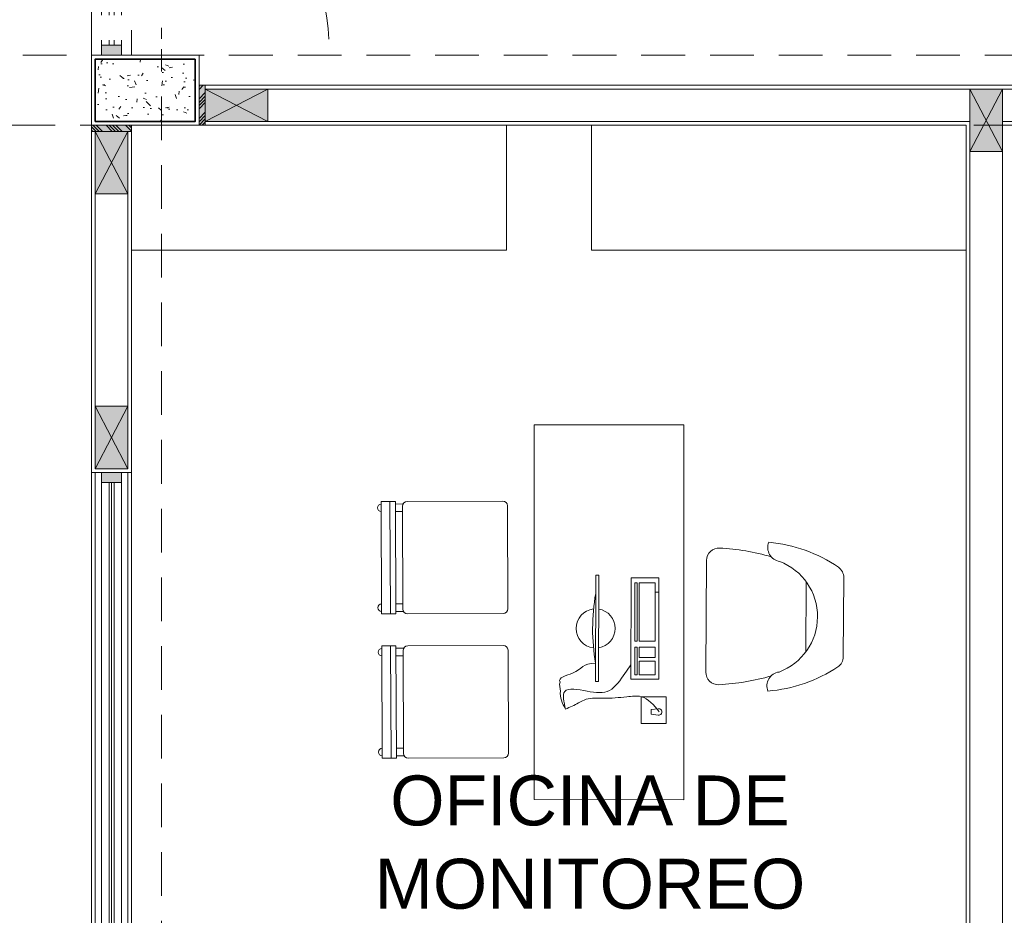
# Model space of a CAD drawing. Header units: millimetres. Extents: x -8931983 to 9630244, y 4 to 18563053.
# Tile 37 of 256: x 349113.97 to 349117.91, y 9281934.33 to 9281937.92. Entities that reach past the tile are written whole.
import ezdxf

# ---------------------------------------------------------------- set-up
doc = ezdxf.new("R2010")
doc.units = ezdxf.units.MM
doc.set_wipeout_variables(frame=1)
for name, pattern in [('01 nivel$0$HIDDEN2', [0.1875, 0.125, -0.0625]), ('CONTINUA', [0]), ('DASHED2', [0.375, 0.25, -0.125]), ('HIDDEN', [9.524999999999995, 6.349999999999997, -3.174999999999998])]:
    doc.linetypes.add(name, pattern=pattern)
for name, color, linetype, lineweight in [('.', 7, 'Continuous', 0), ('0_PROYECCIONES 1', 1, 'DASHED2', 0), ('0_VANOS', 30, 'Continuous', 9), ('COLUMNAS', 3, 'Continuous', 35), ('COLUMNETAS TOP', 253, 'Continuous', 0), ('JUNTAS DE DILATACIÓN', 160, 'CONTINUA', 9), ('MURO', 133, 'Continuous', 15), ('Proyecciones 2', 251, 'HIDDEN', 5), ('TARRAJEO', 32, 'Continuous', 0), ('TEXTO AMBIENTES', 7, 'Continuous', 30), ('vereda', 254, 'Continuous', 5)]:
    doc.layers.add(name, color=color, linetype=linetype, lineweight=lineweight)
for name, color, linetype, lineweight, true_color in [('08.-ALE_MOBILIARIO Y EQUIPAMIENTO', 251, 'Continuous', 15, 0x545454), ('0_COLUMNA ACHURADO', 250, 'Continuous', 0, 0x363636), ('LMOBILIARIO', 252, 'Continuous', 5, 0x898989), ('P_MOBILIARIO', 251, 'Continuous', 5, 0x6b6b6b)]:
    doc.layers.add(name, color=color, linetype=linetype, lineweight=lineweight, true_color=true_color)
doc.styles.add('Arial_1', font='arial.ttf', dxfattribs={"height": 0.15})

# ---------------------------------------------------------------- blocks, each defined once
blk = doc.blocks.new('*U881')
at = {"linetype": 'Continuous', "lineweight": 0, "true_color": 0xbebebe}
for points in [[(3037.252435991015, 1360.543106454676), (3037.212435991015, 1360.543106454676), (3037.212435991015, 1360.463106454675), (3037.252435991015, 1360.463106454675)], [(3039.91243599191, 1360.543106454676), (3039.87243599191, 1360.543106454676), (3039.87243599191, 1360.463106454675), (3039.91243599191, 1360.463106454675)]]:
    blk.add_hatch(color=9, dxfattribs=at).paths.add_polyline_path(points)
at = {"layer": '0_VANOS', "linetype": 'Continuous'}
for p, q in [((3037.252435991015, 1360.513106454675), (3039.87243599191, 1360.513106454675)), ((3037.252435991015, 1360.503106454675), (3039.87243599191, 1360.503106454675)), ((3037.252435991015, 1360.493106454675), (3039.87243599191, 1360.493106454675))]:
    blk.add_line(p, q, dxfattribs=at)
for points in [[(3037.212435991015, 1360.543106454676), (3037.212435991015, 1360.463106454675), (3037.252435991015, 1360.463106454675), (3037.252435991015, 1360.543106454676)], [(3037.252435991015, 1360.543106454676), (3039.87243599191, 1360.543106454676), (3039.87243599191, 1360.463106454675), (3037.252435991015, 1360.463106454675)], [(3039.87243599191, 1360.543106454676), (3039.87243599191, 1360.463106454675), (3039.91243599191, 1360.463106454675), (3039.91243599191, 1360.543106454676)]]:
    blk.add_lwpolyline(points, close=True, dxfattribs=at)
blk = doc.blocks.new('*U1569')
for points in [[(0, -0.04999999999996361), (0.040000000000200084, -0.04999999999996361), (0.040000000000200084, 0.010000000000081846), (0.025000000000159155, 0.010000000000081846), (0.025000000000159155, 0.050000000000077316), (0, 0.050000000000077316)], [(0.8999999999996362, -0.0500000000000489), (0.8599999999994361, -0.0500000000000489), (0.8599999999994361, 0.00999999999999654), (0.874999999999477, 0.00999999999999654), (0.874999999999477, 0.04999999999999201), (0.8999999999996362, 0.04999999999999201)]]:
    blk.add_wipeout(points)
blk.add_wipeout([(0.024999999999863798, 0.04999999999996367), (0.024999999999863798, 0.8999999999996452), (0.06499999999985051, 0.8999999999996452), (0.06499999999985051, 0.049999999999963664)])
blk.add_arc((0.0215447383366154, 0.0476485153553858), 0.8534585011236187, 0.1578639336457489, 87.08142791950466)
blk = doc.blocks.new('01 Xref PB observaciones$0$18360154')
for p, q in [((-0.160317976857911, 0.1500000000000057), (0.1561189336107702, 0.1500000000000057)), ((-0.1421405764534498, 0), (0.1379415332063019, 0)), ((0.2215094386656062, -0.3999999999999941), (-0.2257084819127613, -0.3999999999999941))]:
    blk.add_line(p, q)
for centre, radius, start, end in [((0.2838599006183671, -0.2000000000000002), 0.5859981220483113, 145.9647079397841, 175.2010294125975), ((-0.160317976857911, 0.1000000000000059), 0.05, 90, 145.9647079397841), ((0.1561189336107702, 0.1000000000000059), 0.05, 34.03529206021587, 90), ((-0.2880589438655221, -0.2000000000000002), 0.5859981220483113, 4.798970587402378, 34.03529206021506), ((-0.002099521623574, -0.1908959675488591), 0.2367546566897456, 20.81203406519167, 159.1879659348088), ((-0.2792095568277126, -0.0985780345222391), 0.0564023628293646, 248.2783759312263, 351.6423100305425), ((0.2750105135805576, -0.0985780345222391), 0.0564023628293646, 188.3576899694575, 291.7216240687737), ((0.6478617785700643, -0.399999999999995), 0.9250000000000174, 163.5819457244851, 176.7241710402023), ((-0.7021382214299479, -0.4000000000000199), 0.9750000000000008, 3.098579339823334, 15.40565162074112), ((-0.2257084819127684, -0.3499999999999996), 0.0499999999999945, 176.7241710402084, 270.0000000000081), ((0.2215094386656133, -0.3499999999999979), 0.0499999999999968, 269.9999999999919, 3.098579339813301)]:
    blk.add_arc(centre, radius, start, end)
blk = doc.blocks.new('A$C38A4238C')
at = {"layer": '08.-ALE_MOBILIARIO Y EQUIPAMIENTO', "color": 252, "lineweight": 0, "true_color": 0x939598}
for p, q in [((0.0189667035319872, 0.4499996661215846), (0.4010313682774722, 0.4499996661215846)), ((0.4482752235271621, 0.4399996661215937), (0.4199990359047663, 0.4399996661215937)), ((-9.640953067e-07, 0.0189673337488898), (-9.640953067e-07, 0.4310319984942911)), ((0.4199990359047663, 0.4310319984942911), (0.4199990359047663, 0.0189673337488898)), ((0.4482752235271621, 0.4099996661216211), (0.4199990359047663, 0.4099996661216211)), ((0.4482752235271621, 0.0399996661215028), (0.4199990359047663, 0.0399996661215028)), ((0.4482752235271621, 0.00999966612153), (0.4199990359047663, 0.00999966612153)), ((0.4010313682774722, -3.33878404e-07), (0.0189667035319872, -3.33878404e-07))]:
    blk.add_line(p, q, dxfattribs=at)
for points in [[(0.5049990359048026, 0.4499996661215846), (0.5049990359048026, -3.33878404e-07), (0.4482752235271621, -3.33878404e-07)], [(0.4482752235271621, 0.4499996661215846), (0.5049990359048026, 0.4499996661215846)], [(0.4482752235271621, 0.4499996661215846), (0.4482752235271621, -3.33878404e-07)], [(0.469999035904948, 0.4499996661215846), (0.469999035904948, -3.33878404e-07)]]:
    blk.add_lwpolyline(points, dxfattribs=at)
for centre, radius, start, end in [((0.0189667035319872, 0.4310319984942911), 0.0189676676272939, 90, 180), ((0.4010313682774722, 0.4310319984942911), 0.0189676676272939, 0, 90), ((0.5049990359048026, 0.4249996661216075), 0.0149999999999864, 270, 90), ((0.5049990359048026, 0.0249996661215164), 0.0149999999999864, 270, 90), ((0.0189667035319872, 0.0189673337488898), 0.0189676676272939, 180, 270), ((0.4010313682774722, 0.0189673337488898), 0.0189676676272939, 270, 0)]:
    blk.add_arc(centre, radius, start, end, dxfattribs=at)
blk = doc.blocks.new('compuuu')
at = {"layer": 'P_MOBILIARIO'}
for p, q in [((0.2226861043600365, 0.0441887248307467), (0.2226035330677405, -0.0559828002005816)), ((0.3302667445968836, 0.0441000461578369), (0.2226861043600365, 0.0441887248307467)), ((0.3302667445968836, 0.0441000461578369), (0.330349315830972, -0.0560714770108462)), ((-0.2533479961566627, 0.013983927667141), (-0.2534393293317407, -0.0968169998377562)), ((0.152382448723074, 0.0136494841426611), (-0.2533479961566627, 0.013983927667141)), ((-0.2327278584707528, 0.0001918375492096), (-0.2327813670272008, -0.0647221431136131)), ((-5.82077e-11, 1.8626451e-09), (-0.2327278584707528, 0.0001918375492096)), ((-0.1951084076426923, 0.0119250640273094), (-0.1951184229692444, -0.0002249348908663)), ((-5.35086728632e-05, -0.0649139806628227), (-5.82077e-11, 1.8626451e-09)), ((0.152291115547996, -0.097151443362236), (0.152382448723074, 0.0136494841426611)), ((0.2707740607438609, 0.0115815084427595), (0.2743588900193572, -0.0159456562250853)), ((0.2919957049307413, -0.0158147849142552), (0.296337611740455, 0.0116025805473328)), ((0.0239665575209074, -1.97552144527e-05), (0.0239130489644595, -0.0649337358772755)), ((0.0662233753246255, -5.45866787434e-05), (0.0239665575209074, -1.97552144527e-05)), ((0.0661698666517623, -0.0649685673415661), (0.0662233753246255, -5.45866787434e-05)), ((0.0800987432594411, -6.60233199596e-05), (0.0800452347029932, -0.0649800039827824)), ((0.1356002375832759, -0.0001117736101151), (0.0800987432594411, -6.60233199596e-05)), ((0.1355467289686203, -0.0650257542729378), (0.1356002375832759, -0.0001117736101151)), ((0.2743588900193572, -0.0159456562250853), (0.291995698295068, -0.0158147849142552)), ((-0.2327876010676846, -0.0722849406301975), (-0.2327948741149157, -0.0811081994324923)), ((-5.97426551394e-05, -0.0724767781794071), (-0.2327876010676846, -0.0722849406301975)), ((-0.2327813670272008, -0.0647221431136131), (-5.35086728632e-05, -0.0649139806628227)), ((-6.70157023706e-05, -0.0813000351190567), (-5.97426551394e-05, -0.0724767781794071)), ((0.0239068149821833, -0.0724965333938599), (0.0238995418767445, -0.0813197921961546)), ((0.1355404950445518, -0.0725885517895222), (0.0239068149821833, -0.0724965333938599)), ((0.0239130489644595, -0.0649337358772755), (0.0661698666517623, -0.0649685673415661)), ((0.0800452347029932, -0.0649800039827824), (0.1355467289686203, -0.0650257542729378)), ((0.135533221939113, -0.0814118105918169), (0.1355404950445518, -0.0725885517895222)), ((0.2226035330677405, -0.0559828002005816), (0.3301841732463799, -0.0560714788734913)), ((-0.2534393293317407, -0.0968169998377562), (0.152291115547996, -0.097151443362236)), ((-0.2327948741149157, -0.0811081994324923), (-6.70157023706e-05, -0.0813000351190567)), ((0.0238995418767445, -0.0813197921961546), (0.135533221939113, -0.0814118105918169)), ((-0.263305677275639, -0.2261817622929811), (-0.2633156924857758, -0.2383317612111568)), ((-0.263305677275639, -0.2261817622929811), (0.1619441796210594, -0.2265322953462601)), ((0.1619441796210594, -0.2265322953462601), (0.1619341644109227, -0.2386822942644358)), ((-0.2633156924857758, -0.2383317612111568), (0.1619341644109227, -0.2386822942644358))]:
    blk.add_line(p, q, dxfattribs=at)
for centre, radius, start, end in [((0.2835541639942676, 0.0136270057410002), 0.0129427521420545, 351.0011807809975, 189.0932768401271), ((-0.050690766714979, -0.2385070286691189), 0.0783063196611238, 8.878840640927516, 171.026701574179), ((-0.050033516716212, 0.55883645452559), 0.8094937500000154, 260.0132896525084, 279.8922525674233), ((-0.050690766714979, -0.2385070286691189), 0.0783063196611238, 186.1088690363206, 353.7966731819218)]:
    blk.add_arc(centre, radius, start, end, dxfattribs=at)
for points, knots in [([(0.2831772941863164, 0.0154303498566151), (0.2566217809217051, -0.0059591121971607), (0.2300662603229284, -0.0273485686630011), (0.2226035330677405, -0.0559828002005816), (0.21801222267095, -0.0735994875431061), (0.2206477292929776, -0.0939583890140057), (0.2229158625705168, -0.1135941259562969), (0.226611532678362, -0.1455885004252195), (0.229331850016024, -0.175662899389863), (0.2286997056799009, -0.2072887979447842), (0.2282354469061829, -0.2305160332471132), (0.2259628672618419, -0.2545801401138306), (0.2330388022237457, -0.2760959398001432), (0.2365340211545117, -0.2867238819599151), (0.2423102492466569, -0.2967300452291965), (0.2476661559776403, -0.3068500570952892), (0.2567206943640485, -0.323958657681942), (0.2645739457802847, -0.3413926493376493), (0.2724271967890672, -0.3588266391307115)], [0, 0, 0, 0, 1, 1, 1, 2, 2, 2, 3, 3, 3, 4, 4, 4, 5, 5, 5, 6, 6, 6, 6]), ([(0.2724271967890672, -0.3588266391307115), (0.2436402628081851, -0.3656832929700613), (0.2148533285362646, -0.3725399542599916), (0.2018770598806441, -0.3621155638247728), (0.1855110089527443, -0.348968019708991), (0.1942949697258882, -0.3083315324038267), (0.200464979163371, -0.2730502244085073), (0.2067403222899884, -0.2371665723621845), (0.2103116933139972, -0.2068225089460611), (0.1975686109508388, -0.1824992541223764), (0.1846976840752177, -0.1579319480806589), (0.1551832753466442, -0.1395068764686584), (0.1292858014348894, -0.1215824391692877), (0.1173953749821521, -0.1133527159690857), (0.106267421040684, -0.1052285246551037), (0.0951394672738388, -0.0971043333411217)], [0, 0, 0, 0, 1, 1, 1, 2, 2, 2, 3, 3, 3, 4, 4, 4, 5, 5, 5, 5]), ([(0.2724271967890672, -0.3588266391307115), (0.2490184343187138, -0.3712445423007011), (0.2256096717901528, -0.3836624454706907), (0.200717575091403, -0.3793014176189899), (0.1877998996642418, -0.3807698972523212), (0.1744770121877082, -0.3849284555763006), (0.1644491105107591, -0.3811114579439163), (0.1452005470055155, -0.391140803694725), (0.1380885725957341, -0.354477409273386), (0.1282984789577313, -0.3312448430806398), (0.1116154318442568, -0.2916548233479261), (0.0871554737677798, -0.2910661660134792), (0.0890341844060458, -0.2386222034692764)], [0, 0, 0, 0, 1, 1, 1, 2, 2, 2, 3, 3, 3, 4, 4, 4, 4])]:
    blk.add_open_spline(points, degree=3, knots=knots, dxfattribs=at)
blk = doc.blocks.new('monitoreoo')
at = {"layer": 'P_MOBILIARIO', "extrusion": (0, 0, -1)}
blk.add_lwpolyline([(0, 0), (0.0004945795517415, -0.5999997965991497), (1.500492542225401, -0.5999997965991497), (1.499997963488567, 0), (0, 0)], dxfattribs=at)
at = {"lineweight": 5}
blk.add_blockref('compuuu', (-0.634998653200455, -0.1149596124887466), dxfattribs=at)
at = {"layer": 'P_MOBILIARIO', "extrusion": (1e-16, 0, -1)}
for name, p, rotation in [('01 Xref PB observaciones$0$18360154', (0.7339144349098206, 0.4885587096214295), 0.3556484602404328), ('A$C38A4238C', (0.7455216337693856, -0.7047871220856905), 269.763855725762), ('A$C38A4238C', (0.1677996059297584, -0.7024060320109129), 269.763855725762)]:
    blk.add_blockref(name, p, dxfattribs=dict(at, rotation=rotation))
blk = doc.blocks.new('*U1737')
at = {"linetype": 'Continuous', "true_color": 0xbebebe}
for points in [[(3032.131410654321, 1351.188780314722), (3032.131410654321, 1351.268780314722), (3032.171410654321, 1351.268780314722), (3032.171410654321, 1351.188780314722)], [(3032.991410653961, 1351.188780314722), (3032.991410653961, 1351.268780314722), (3033.031410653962, 1351.268780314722), (3033.031410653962, 1351.188780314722)]]:
    blk.add_hatch(color=9, dxfattribs=at).paths.add_polyline_path(points)
at = {"layer": '0_VANOS', "linetype": 'Continuous'}
for p, q in [((3032.131410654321, 1351.268780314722), (3032.171410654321, 1351.268780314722)), ((3032.131410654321, 1351.268780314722), (3032.131410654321, 1351.188780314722)), ((3032.171410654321, 1351.268780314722), (3032.171410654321, 1351.188780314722)), ((3032.991410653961, 1351.188780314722), (3032.991410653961, 1351.268780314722)), ((3032.991410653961, 1351.268780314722), (3033.031410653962, 1351.268780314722)), ((3033.031410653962, 1351.268780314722), (3033.031410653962, 1351.188780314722)), ((3032.171410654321, 1351.188780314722), (3032.131410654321, 1351.188780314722)), ((3033.031410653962, 1351.188780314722), (3032.991410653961, 1351.188780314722))]:
    blk.add_line(p, q, dxfattribs=at)
at = {"layer": '0_VANOS', "linetype": '01 nivel$0$HIDDEN2', "ltscale": 0.5}
for p, q in [((3032.170780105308, 1351.268780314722), (3032.990780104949, 1351.268780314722)), ((3032.171410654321, 1351.238780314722), (3032.991410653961, 1351.238780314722)), ((3032.171410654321, 1351.218780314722), (3032.991410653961, 1351.218780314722)), ((3032.171410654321, 1351.188780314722), (3032.991410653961, 1351.188780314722))]:
    blk.add_line(p, q, dxfattribs=at)
at = {"layer": '0_VANOS', "linetype": '01 nivel$0$HIDDEN2'}
blk.add_line((3032.991410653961, 1351.268780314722), (3033.031410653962, 1351.268780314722), dxfattribs=at)
blk = doc.blocks.new('ADMIII PLATA GG')
at = {"layer": '.', "true_color": 0xadddf7, "transparency": 33554572}
h = blk.add_hatch(color=141, dxfattribs=at)
h.dxf.hatch_style = 1
h.paths.add_polyline_path([(-6.86000001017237, -11.1049999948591), (-6.885000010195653, -11.1049999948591), (-6.885000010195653, -11.26499999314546), (-6.86000001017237, -11.26499999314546)])
h = blk.add_hatch(color=141, dxfattribs=at)
h.dxf.hatch_style = 1
h.paths.add_polyline_path([(-7.315002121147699, -11.26499999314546), (-7.315002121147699, -11.28999999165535), (-7.155002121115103, -11.28999999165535), (-7.155002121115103, -11.26499999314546)])
at = {"layer": '0_COLUMNA ACHURADO'}
h = blk.add_hatch(dxfattribs=at)
h.set_pattern_fill('AR-CONC', color=256, scale=0.00088, angle=90.00000000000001)
h.set_pattern_definition([(140, (0, 0), (0.0140263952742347, 0.1603225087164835), [0.016764, -0.184404]), (85.00000000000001, (0, 0), (-0.1681300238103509, -0.0310142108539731), [0.0134112, -0.1475237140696]), (190.4514447, (0.0011688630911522, 0.0133601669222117), (-0.1541036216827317, 0.1293082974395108), [0.014247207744, -0.156719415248]), (136.1842, (-0.0447039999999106, 0), (0.0369972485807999, 0.2385495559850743), [0.025146, -0.2766059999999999]), (186.63555761, (-0.0416209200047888, 0.0198791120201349), (-0.2177349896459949, 0.2089156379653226), [0.0213708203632, -0.2350793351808]), (81.18415117, (-0.0447039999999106, 0), (-0.2177349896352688, 0.2089156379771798), [0.0201167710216, -0.2212845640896]), (111, (-0.033527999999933, 0.0223520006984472), (0.0899933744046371, 0.1334206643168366), [0.016764, -0.184404]), (56.00000000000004, (-0.033527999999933, 0.0223520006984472), (-0.1620854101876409, 0.0543857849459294), [0.0134112, -0.1475232]), (161.451445, (-0.0260285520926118, 0.0334703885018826), (-0.0720920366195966, 0.1878064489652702), [0.014247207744, -0.1567191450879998]), (127.5, (0, 0), (-0.0744084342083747, 0.0027179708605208), [0, -0.14573504, 0, -0.1497584, 0, -0.148082]), (97.49999999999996, (0, 0), (-0.0881589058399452, 0.0588013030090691), [0, -0.08538464, 0, -0.14238224, 0, -0.0564388]), (57.50000000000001, (0, -0.0498449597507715), (0.0050412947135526, 0.1193197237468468), [0, -0.05588, 0, -0.1743456, 0, -0.2313432]), (47.5, (0, -0.0721969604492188), (-0.0223753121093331, 0.1303536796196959), [0, -0.072644, 0, -0.11578336, 0, -0.1642872])])
h.paths.add_polyline_path([(-7.300000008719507, -10.99999999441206), (-7.300000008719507, -11.24999999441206), (-6.900000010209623, -11.24999999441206), (-6.900000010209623, -10.99999999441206)])
at = {"layer": 'COLUMNETAS TOP', "true_color": 0xc0c0c0}
for points in [[(-6.86000001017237, -11.1199999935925), (-6.61000001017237, -11.1199999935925), (-6.61000001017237, -11.24999999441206), (-6.86000001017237, -11.24999999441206)], [(-3.799999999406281, -11.36999999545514), (-3.799999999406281, -11.11999999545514), (-3.669999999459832, -11.11999999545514), (-3.669999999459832, -11.36999999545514)], [(-7.300002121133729, -11.28999999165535), (-7.300002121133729, -11.53999999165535), (-7.170002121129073, -11.53999999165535), (-7.170002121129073, -11.28999999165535)], [(-7.300002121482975, -12.63999998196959), (-7.300002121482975, -12.38999998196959), (-7.170002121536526, -12.38999998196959), (-7.170002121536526, -12.63999998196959)]]:
    blk.add_hatch(color=9, dxfattribs=at).paths.add_polyline_path(points)
at = {"layer": 'JUNTAS DE DILATACIÓN'}
h = blk.add_hatch(dxfattribs=at)
h.set_pattern_fill('ANSI34', color=256, scale=0.0029, angle=0.0939636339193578)
h.set_pattern_definition([(45.09396363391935, (-5593.530869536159, -1544.246894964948), (-0.0391281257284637, 0.0389999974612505), []), (45.09396363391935, (-5593.517848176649, -1544.246873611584), (-0.0391281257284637, 0.0389999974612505), []), (45.09396363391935, (-5593.504826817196, -1544.246852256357), (-0.0391281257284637, 0.0389999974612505), []), (45.09396363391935, (-5593.491805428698, -1544.246830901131), (-0.0391281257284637, 0.0389999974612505), [])])
h.paths.add_polyline_path([(-6.885000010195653, -11.1049999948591), (-6.86000001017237, -11.1049999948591), (-6.86000001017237, -11.26499999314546), (-6.885000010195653, -11.26499999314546)])
h = blk.add_hatch(dxfattribs=at)
h.set_pattern_fill('ANSI34', color=256, scale=0.0029, angle=90.09396363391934)
h.set_pattern_definition([(135.0939636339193, (1525.826892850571, -5596.062947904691), (-0.0389999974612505, -0.0391281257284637), []), (135.0939636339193, (1525.82687149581, -5596.049926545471), (-0.0389999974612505, -0.0391281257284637), []), (135.0939636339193, (1525.826850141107, -5596.036905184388), (-0.0389999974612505, -0.0391281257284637), []), (135.0939636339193, (1525.826828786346, -5596.023883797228), (-0.0389999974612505, -0.0391281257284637), [])])
h.paths.add_polyline_path([(-7.315002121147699, -11.26499999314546), (-7.315002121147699, -11.28999999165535), (-7.155002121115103, -11.28999999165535), (-7.155002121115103, -11.26499999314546)])
at = {"layer": '0_PROYECCIONES 1', "ltscale": 0.7}
for points, elevation in [([(-7.035000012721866, -0.2650011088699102), (-7.315000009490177, -0.2650011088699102), (-7.315000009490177, -22.05000110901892), (-7.035000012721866, -22.05000110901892)], -2.170282e-10), ([(-0.2650000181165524, -11.26499999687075), (-0.2650000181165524, -10.98499999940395), (-17.53499858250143, -10.98499999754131), (-17.53499858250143, -11.26499999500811)], -3.30374e-10)]:
    blk.add_lwpolyline(points, close=True, dxfattribs=dict(at, elevation=elevation))
at = {"layer": 'COLUMNAS', "color": 6, "elevation": -1.2561259e-09}
blk.add_lwpolyline([(-6.900000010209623, -10.99999999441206), (-7.300000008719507, -10.99999999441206), (-7.300000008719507, -11.24999999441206), (-6.900000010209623, -11.24999999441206)], close=True, dxfattribs=at)
at = {"layer": 'COLUMNETAS TOP'}
for p, q in [((-6.61000001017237, -11.1199999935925, -2.5122517e-09), (-6.860000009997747, -11.24999999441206, -2.5122517e-09)), ((-6.86000001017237, -11.1199999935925, -2.5122517e-09), (-6.610000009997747, -11.24999999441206, -2.5122517e-09)), ((-3.799999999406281, -11.11999999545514, 20.54863761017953), (-3.669999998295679, -11.36999999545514, 20.54863761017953)), ((-3.799999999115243, -11.36999999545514, 20.54863761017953), (-3.669999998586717, -11.11999999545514, 20.54863761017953)), ((-7.300002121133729, -11.53999999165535, -253.4609850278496), (-7.170002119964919, -11.28999999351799, -253.4609850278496)), ((-7.300002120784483, -11.28999999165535, -253.4609850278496), (-7.170002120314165, -11.53999999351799, -253.4609850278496)), ((-7.300002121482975, -12.38999998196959, 431.4567814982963), (-7.170002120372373, -12.63999998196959, 431.4567814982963)), ((-7.300002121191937, -12.63999998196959, 431.4567814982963), (-7.170002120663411, -12.38999998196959, 431.4567814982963))]:
    blk.add_line(p, q, dxfattribs=at)
for points, elevation in [([(-6.86000001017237, -11.1199999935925), (-6.61000001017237, -11.1199999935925), (-6.61000001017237, -11.24999999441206), (-6.86000001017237, -11.24999999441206)], -2.5122517e-09), ([(-3.799999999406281, -11.36999999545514), (-3.799999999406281, -11.11999999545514), (-3.669999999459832, -11.11999999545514), (-3.669999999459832, -11.36999999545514)], 20.54863761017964), ([(-7.300002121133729, -11.28999999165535), (-7.300002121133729, -11.53999999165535), (-7.170002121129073, -11.53999999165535), (-7.170002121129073, -11.28999999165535)], -253.4609850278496), ([(-7.300002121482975, -12.63999998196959), (-7.300002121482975, -12.38999998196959), (-7.170002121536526, -12.38999998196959), (-7.170002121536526, -12.63999998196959)], 431.4567814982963)]:
    blk.add_lwpolyline(points, close=True, dxfattribs=dict(at, elevation=elevation))
at = {"layer": 'JUNTAS DE DILATACIÓN'}
for points, elevation in [([(-6.885000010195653, -11.1049999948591), (-6.86000001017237, -11.1049999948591), (-6.86000001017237, -11.26499999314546), (-6.885000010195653, -11.26499999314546)], -2.5122517e-09), ([(-7.315002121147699, -11.26499999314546), (-7.315002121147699, -11.28999999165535), (-7.155002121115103, -11.28999999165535), (-7.155002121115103, -11.26499999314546)], -253.4609850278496)]:
    blk.add_lwpolyline(points, close=True, dxfattribs=dict(at, elevation=elevation))
at = {"layer": 'LMOBILIARIO', "lineweight": 0}
for points in [[(-7.155002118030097, -11.76499998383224), (-5.655002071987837, -11.76499998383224), (-5.655002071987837, -11.26499998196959), (-7.155002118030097, -11.26499998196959)], [(-5.314999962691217, -11.76499998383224), (-3.814999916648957, -11.76499998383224), (-3.814999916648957, -11.26499998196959), (-5.314999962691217, -11.26499998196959)]]:
    blk.add_lwpolyline(points, close=True, dxfattribs=at)
at = {"layer": 'MURO'}
for p, q in [((-6.610000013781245, -11.11999999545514, -2.5122517e-09), (-0.540000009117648, -11.11999999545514)), ((-6.610000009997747, -11.24999999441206, -2.5122517e-09), (-3.799999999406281, -11.24999999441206, -1.3492354e-09)), ((-3.669999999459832, -11.24999999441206, 20.54863761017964), (-0.5400000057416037, -11.24999999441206)), ((-3.800000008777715, -11.3700000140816, 20.54863761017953), (-3.800000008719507, -16.54999999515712)), ((-3.670000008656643, -11.36999999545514, 20.54863761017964), (-3.670000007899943, -16.54999999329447)), ((-7.300002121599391, -11.53999999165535), (-7.300002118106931, -12.38999998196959)), ((-7.170002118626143, -12.3899999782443), (-7.170002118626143, -11.53999999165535)), ((-7.299997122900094, -12.65499998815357), (-7.299997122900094, -15.35499998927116)), ((-7.169996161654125, -12.65499998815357), (-7.169996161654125, -15.35499998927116))]:
    blk.add_line(p, q, dxfattribs=at)
at = {"layer": 'TARRAJEO'}
for p, q in [((-6.86000001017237, -11.1049999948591, -2.5122517e-09), (-0.2650000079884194, -11.1049999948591)), ((-6.86000001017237, -11.26499999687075, -2.5122517e-09), (-6.86000001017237, -11.1049999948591, -2.5122517e-09)), ((-7.31500212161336, -11.26499999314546), (-7.315002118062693, -12.65499998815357)), ((-7.155002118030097, -12.65499998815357), (-7.155002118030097, -11.26499999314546)), ((-6.86000001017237, -11.26499999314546, -2.5122517e-09), (-3.815000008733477, -11.26500001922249)), ((-3.815000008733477, -11.26499999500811), (-3.814998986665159, -16.81503508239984)), ((-7.155002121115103, -11.28999999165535), (-7.315002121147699, -11.28999999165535)), ((-7.315002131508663, -12.65499998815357), (-7.315002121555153, -15.35499998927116)), ((-7.315002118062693, -12.65499998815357), (-7.155002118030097, -12.65499998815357)), ((-7.155002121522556, -12.65499998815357), (-7.155002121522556, -15.35499998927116))]:
    blk.add_line(p, q, dxfattribs=at)
at = {"layer": 'TARRAJEO', "elevation": -1.2561259e-09}
blk.add_lwpolyline([(-6.885000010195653, -10.98499999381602), (-7.315000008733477, -10.98499999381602), (-7.315000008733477, -11.26499999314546), (-6.885000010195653, -11.26499999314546)], close=True, dxfattribs=at)
at = {"layer": 'vereda'}
blk.add_line((-7.315002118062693, -12.65499998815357), (-7.155002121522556, -12.65499998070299), dxfattribs=at)
at = {"lineweight": 5, "rotation": 270}
blk.add_blockref('monitoreoo', (-4.944292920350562, -13.96499794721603), dxfattribs=at)
at = {"layer": '0_VANOS', "xscale": -1, "rotation": 270}
blk.add_blockref('*U881', (-1367.738108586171, -3052.567435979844, -253.4609850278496), dxfattribs=at)
at = {"layer": 'TEXTO AMBIENTES', "insert": (-6.293136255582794, -13.86802688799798), "char_height": 0.2, "width": 1.945297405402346, "attachment_point": 1, "style": 'Arial_1'}
blk.add_mtext('\\pxqc;OFICINA DE MONITOREO', dxfattribs=at)
at = {"layer": '0_VANOS', "xscale": -1, "rotation": 270}
blk.add_blockref('*U1569', (-7.265000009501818, -10.98499999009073), dxfattribs=at)
at = {"layer": 'Proyecciones 2', "linetype": 'DASHED2', "ltscale": 0.3, "elevation": -1.133458e-10}
blk.add_lwpolyline([(-7.155025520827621, -10.98499999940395), (-7.154999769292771, -10.08499999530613), (-7.314999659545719, -10.08499999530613), (-7.315025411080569, -10.98499999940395)], close=True, dxfattribs=at)
at = {"rotation": 270}
blk.add_blockref('*U1737', (-1358.463805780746, 3022.046410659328), dxfattribs=at)

msp = doc.modelspace()

# ---------------------------------------------------------------- block references
at = {"lineweight": 5}
msp.add_blockref('ADMIII PLATA GG', (349121.5748144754, 9281948.759441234), dxfattribs=at)

doc.saveas('drawing.dxf')
